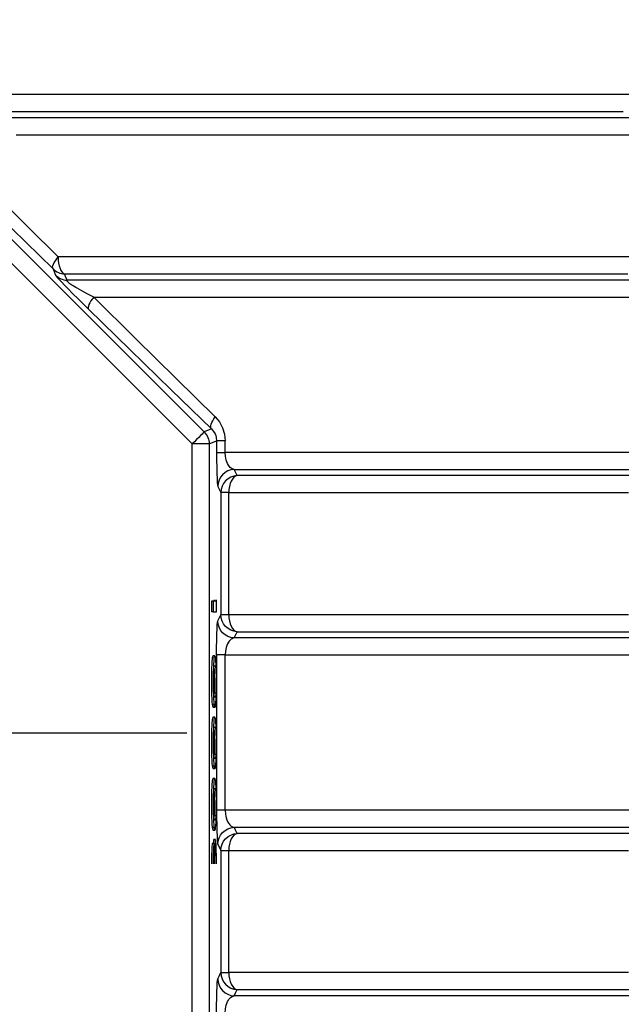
# Model space of a CAD drawing. Header units: millimetres. Extents: x 196 to 1773810, y -221320 to 153872.
# Tile 187 of 256: x 1164252 to 1164605, y -199344 to -198766. Entities that reach past the tile are written whole.
import ezdxf

# ---------------------------------------------------------------- set-up
doc = ezdxf.new("R2010")
doc.units = ezdxf.units.MM
doc.linetypes.add('CENTER', pattern=[50.8, 31.75, -6.35, 6.35, -6.35])
doc.layers.get('Defpoints').update_dxf_attribs({"lineweight": 18})
for name, color, linetype, lineweight in [('00_Основной', 163, 'Continuous', 40), ('ТМ-размеры', 25, 'Continuous', 20), ('электрика', 1, 'Continuous', 140)]:
    doc.layers.add(name, color=color, linetype=linetype, lineweight=lineweight)
doc.styles.add('SFINKS', font='SFINKS.shx', dxfattribs={"width": 0.7, "oblique": 15})
doc.styles.add('Times New Roman', font='times.ttf')
doc.dimstyles.new('кира-50', dxfattribs={"dimtxt": 150, "dimasz": 40, "dimexe": 15, "dimexo": 0, "dimgap": 20, "dimtad": 1, "dimdec": 0, "dimrnd": 5, "dimdsep": 46, "dimtxsty": 'SFINKS', "dimblk1": 'OBLIQUE', "dimblk2": 'OBLIQUE', "dimsah": 1, "dimcen": 2.5, "dimclrd": 252, "dimclre": 252, "dimclrt": 252, "dimadec": 0, "dimazin": 0, "dimtfac": 1, "dimtdec": 0, "dimtofl": 0, "dimtmove": 0, "dimatfit": 3, "dimldrblk": 'OBLIQUE', "dimfxl": 15, "dimtfill": 1, "dimtolj": 1, "dimtzin": 0, "dimlwd": 20, "dimlwe": 20, "dimarcsym": 0})

# ---------------------------------------------------------------- blocks, each defined once
blk = doc.blocks.new('_Oblique')
at = {"color": 0, "linetype": 'ByBlock', "lineweight": -2}
blk.add_line((-0.5, -0.5), (0.5, 0.5), dxfattribs=at)
blk = doc.blocks.new('*D61')
at = {"layer": 'Defpoints', "color": 0, "linetype": 'ByBlock', "lineweight": 50, "transparency": 16777216}
for p in [(1163944.68, -194978.27), (1163944.68, -203390.23), (1165379.01, -203390.23)]:
    blk.add_point(p, dxfattribs=at)
at = {"layer": 'ТМ-размеры', "color": 252, "linetype": 'ByBlock', "lineweight": 20, "transparency": 16777216}
for p, q in [((1163944.68, -194978.27), (1165394.01, -194978.27)), ((1165379.01, -194978.27), (1165379.01, -203390.23)), ((1163944.68, -203390.23), (1165394.01, -203390.23))]:
    blk.add_line(p, q, dxfattribs=at)
at = {"layer": 'ТМ-размеры', "color": 252, "linetype": 'ByBlock', "lineweight": 20, "transparency": 16777216, "xscale": 40, "yscale": 40, "zscale": 40}
for p, rotation in [((1165379.01, -194978.27), 90), ((1165379.01, -203390.23), 270)]:
    blk.add_blockref('_Oblique', p, dxfattribs=dict(at, rotation=rotation))
at = {"layer": 'ТМ-размеры', "color": 252, "linetype": 'ByBlock', "transparency": 16777216, "insert": (1165284.01, -199184.25), "char_height": 150, "attachment_point": 5, "rotation": 90, "style": 'SFINKS', "bg_fill": 3, "box_fill_scale": 1.1, "bg_fill_color": 256, "bg_fill_true_color": 13158600, "bg_fill_transparency": 0}
blk.add_mtext('\\A1;8410', dxfattribs=at)

msp = doc.modelspace()

# ---------------------------------------------------------------- linework, layer by layer
at = {"color": 252, "linetype": 'CENTER', "lineweight": 25, "ltscale": 10}
msp.add_line((1163525, -199184.32, 0.2), (1164367.78, -199184.32, 0.2), dxfattribs=at)
at = {"layer": '00_Основной', "color": 252, "lineweight": 25, "ltscale": 10}
for p, q in [((1164121.11, -198768.27, 0.2), (1164360.66, -199007.8, 0.2)), ((1164353.6, -199014.87, 0.2), (1164114.06, -198775.33, 0.2)), ((1164364.9, -199006.05, 0.2), (1164360.66, -199007.8, 0.2)), ((1164353.6, -199261.35, 0.2), (1164353.6, -199014.87, 0.2)), ((1164363.58, -199014.87, 0.2), (1164367.94, -199013.07, 0.2)), ((1164363.58, -199014.87, 0.2), (1164363.58, -199261.35, 0.2)), ((1164367.94, -199013.07, 0.2), (1164367.94, -199019.84, 0.2)), ((1164373.01, -199019.84, 0.2), (1164373.01, -199013.07, 0.2)), ((1164370.43, -199043.42, 0.2), (1164370.43, -199115.09, 0.2)), ((1164375.11, -199115.09, 0.2), (1164375.11, -199043.42, 0.2)), ((1164365.94, -199107.16, 0.2), (1164364.94, -199107.16, 0.2)), ((1164365.94, -199113.3, 0.2), (1164364.94, -199113.3, 0.2)), ((1164366.89, -199139.13, 0.2), (1164365.88, -199139.13, 0.2)), ((1164367.94, -199138.67, 0.2), (1164367.94, -199229.84, 0.2)), ((1164373.01, -199229.84, 0.2), (1164373.01, -199138.67, 0.2)), ((1164366.49, -199160.85, 0.2), (1164367.5, -199160.85, 0.2)), ((1164365.35, -199167.68, 0.2), (1164366.35, -199167.68, 0.2)), ((1164365.88, -199169.36, 0.2), (1164366.89, -199169.36, 0.2)), ((1164366.89, -199175.16, 0.2), (1164365.88, -199175.16, 0.2)), ((1164353.6, -199353.64, 0.2), (1164353.6, -199184.32, 0.2)), ((1164363.58, -199184.32, 0.2), (1164363.58, -199353.64, 0.2)), ((1164366.49, -199196.88, 0.2), (1164367.5, -199196.88, 0.2)), ((1164365.35, -199203.71, 0.2), (1164366.35, -199203.71, 0.2)), ((1164365.88, -199205.39, 0.2), (1164366.89, -199205.39, 0.2)), ((1164366.89, -199211.17, 0.2), (1164365.88, -199211.17, 0.2)), ((1164366.49, -199232.89, 0.2), (1164367.5, -199232.89, 0.2)), ((1164365.35, -199239.73, 0.2), (1164366.35, -199239.73, 0.2)), ((1164365.88, -199241.41, 0.2), (1164366.89, -199241.41, 0.2)), ((1164366.42, -199249.33, 0.2), (1164365.42, -199249.33, 0.2)), ((1164367.26, -199247.04, 0.2), (1164366.25, -199247.04, 0.2)), ((1164370.43, -199253.42, 0.2), (1164370.43, -199261.35, 0.2)), ((1164370.43, -199253.42, 0.2), (1164370.43, -199325.09, 0.2)), ((1164375.11, -199325.09, 0.2), (1164375.11, -199253.42, 0.2)), ((1164375.11, -199261.35, 0.2), (1164375.11, -199253.42, 0.2))]:
    msp.add_line(p, q, dxfattribs=at)
at = {"layer": '00_Основной', "color": 252, "lineweight": 25, "ltscale": 10, "elevation": 0.2}
for points in [[(1164611.16, -198809.84), (1164596.26, -198809.84), (1164580.92, -198809.84), (1164565.15, -198809.84), (1164548.94, -198809.84), (1164532.31, -198809.84), (1164515.28, -198809.84), (1164497.87, -198809.84), (1164480.06, -198809.84), (1164461.9, -198809.84), (1164443.37, -198809.84), (1164424.5, -198809.84), (1164405.3, -198809.84), (1164385.78, -198809.84), (1164365.97, -198809.84), (1164345.86, -198809.84), (1164325.47, -198809.84), (1164304.83, -198809.84), (1164283.94, -198809.84), (1164262.8, -198809.84), (1164241.47, -198809.84)], [(1164611.31, -198823.46), (1164601.23, -198823.46), (1164590.86, -198823.46), (1164580.2, -198823.46), (1164569.28, -198823.46), (1164558.08, -198823.46), (1164546.61, -198823.46), (1164534.88, -198823.46), (1164522.9, -198823.46), (1164510.65, -198823.46), (1164498.16, -198823.46), (1164485.45, -198823.46), (1164472.48, -198823.46), (1164459.29, -198823.46), (1164445.87, -198823.46), (1164432.24, -198823.46), (1164418.38, -198823.46), (1164404.32, -198823.46), (1164390.07, -198823.46), (1164375.62, -198823.46), (1164360.99, -198823.46), (1164346.17, -198823.46), (1164331.17, -198823.46), (1164316.02, -198823.46), (1164300.69, -198823.46), (1164285.21, -198823.46), (1164269.58, -198823.46), (1164253.82, -198823.46), (1164237.91, -198823.46)], [(1164242.51, -198819.8), (1164263.55, -198819.8), (1164284.38, -198819.8), (1164304.97, -198819.8), (1164325.32, -198819.8), (1164345.4, -198819.8), (1164365.21, -198819.8), (1164384.72, -198819.8), (1164403.94, -198819.8), (1164422.85, -198819.8), (1164441.42, -198819.8), (1164459.65, -198819.8), (1164477.55, -198819.8), (1164495.06, -198819.8), (1164512.2, -198819.8), (1164528.95, -198819.8), (1164545.31, -198819.8), (1164561.24, -198819.8), (1164576.76, -198819.8), (1164591.85, -198819.8), (1164606.48, -198819.8)], [(1164275.01, -198905.09), (1164257.37, -198887.62), (1164239.25, -198869.64), (1164221.29, -198851.79), (1164202.82, -198833.42)], [(1164250.37, -198833.42), (1164265.96, -198833.42), (1164281.42, -198833.42), (1164296.73, -198833.42), (1164311.88, -198833.42), (1164326.87, -198833.42), (1164341.7, -198833.42), (1164356.35, -198833.42), (1164370.82, -198833.42), (1164385.1, -198833.42), (1164399.2, -198833.42), (1164413.1, -198833.42), (1164426.8, -198833.42), (1164440.28, -198833.42), (1164453.56, -198833.42), (1164466.6, -198833.42), (1164479.41, -198833.42), (1164492, -198833.42), (1164504.34, -198833.42), (1164516.45, -198833.42), (1164528.3, -198833.42), (1164539.9, -198833.42), (1164551.25, -198833.42), (1164562.31, -198833.42), (1164573.12, -198833.42), (1164583.66, -198833.42), (1164593.91, -198833.42), (1164603.88, -198833.42), (1164613.56, -198833.42)], [(1164198.93, -198840.49), (1164223.59, -198864.72), (1164247.96, -198888.61), (1164272.02, -198912.16)], [(1164272.02, -198912.16), (1164271.81, -198911.71), (1164271.76, -198911.08), (1164271.9, -198910.32), (1164272.23, -198909.44), (1164272.71, -198908.45), (1164273.34, -198907.38), (1164274.11, -198906.24), (1164275.01, -198905.09)], [(1164611.53, -198905.09), (1164601.71, -198905.09), (1164591.61, -198905.09), (1164581.21, -198905.09), (1164570.52, -198905.09), (1164559.56, -198905.09), (1164548.33, -198905.09), (1164536.84, -198905.09), (1164525.07, -198905.09), (1164513.06, -198905.09), (1164500.79, -198905.09), (1164488.27, -198905.09), (1164475.52, -198905.09), (1164462.53, -198905.09), (1164449.31, -198905.09), (1164435.86, -198905.09), (1164422.2, -198905.09), (1164408.33, -198905.09), (1164394.25, -198905.09), (1164379.98, -198905.09), (1164365.5, -198905.09), (1164350.86, -198905.09), (1164336.01, -198905.09), (1164321.01, -198905.09), (1164305.83, -198905.09), (1164290.49, -198905.09), (1164275.01, -198905.09)], [(1164275.01, -198905.09), (1164275.08, -198906.94), (1164275.28, -198908.72), (1164275.61, -198910.37), (1164276.08, -198911.85), (1164276.63, -198913.09), (1164277.28, -198914.06), (1164277.99, -198914.73), (1164278.73, -198915.05)], [(1164272.02, -198912.16), (1164272.82, -198914.2), (1164273.46, -198915.81)], [(1164272.02, -198912.16), (1164272.71, -198912.78), (1164273.46, -198913.34), (1164274.26, -198913.84), (1164275.1, -198914.25), (1164275.97, -198914.57), (1164276.87, -198914.81), (1164277.79, -198914.98), (1164278.73, -198915.05)], [(1164273.46, -198915.81), (1164273.76, -198916.25), (1164274.46, -198917.1), (1164275.59, -198918.34), (1164277.07, -198919.9), (1164278.79, -198921.71), (1164280.69, -198923.66), (1164283.69, -198926.69), (1164286.76, -198929.77), (1164289.81, -198932.79), (1164292.8, -198935.74)], [(1164273.46, -198915.81), (1164274.15, -198916.43), (1164274.9, -198917), (1164275.7, -198917.48), (1164276.53, -198917.9), (1164277.42, -198918.22), (1164278.33, -198918.46), (1164279.24, -198918.64), (1164280.18, -198918.7)], [(1164280.18, -198918.7), (1164279.37, -198916.66), (1164278.73, -198915.05)], [(1164278.73, -198915.05), (1164294.4, -198915.05), (1164309.91, -198915.05), (1164325.24, -198915.05), (1164340.43, -198915.05), (1164355.43, -198915.05), (1164370.25, -198915.05), (1164384.88, -198915.05), (1164399.32, -198915.05), (1164413.55, -198915.05), (1164427.58, -198915.05), (1164441.4, -198915.05), (1164455, -198915.05), (1164468.36, -198915.05), (1164481.5, -198915.05), (1164494.39, -198915.05), (1164507.05, -198915.05), (1164519.45, -198915.05), (1164531.62, -198915.05), (1164543.5, -198915.05), (1164555.13, -198915.05), (1164566.49, -198915.05), (1164577.58, -198915.05), (1164588.37, -198915.05), (1164598.89, -198915.05), (1164609.12, -198915.05)], [(1164295.84, -198928.67), (1164292.07, -198926.75), (1164288.82, -198925.03), (1164286.13, -198923.52), (1164285.27, -198923.01), (1164284.46, -198922.52), (1164283.72, -198922.05), (1164283.04, -198921.61), (1164281.88, -198920.82), (1164280.99, -198920.14), (1164280.37, -198919.6), (1164280.02, -198919.17), (1164279.96, -198918.88), (1164280.18, -198918.7)], [(1164618.35, -198918.7), (1164604.05, -198918.7), (1164589.32, -198918.7), (1164574.12, -198918.7), (1164558.5, -198918.7), (1164542.46, -198918.7), (1164526, -198918.7), (1164509.15, -198918.7), (1164491.91, -198918.7), (1164474.3, -198918.7), (1164456.31, -198918.7), (1164437.98, -198918.7), (1164419.3, -198918.7), (1164400.3, -198918.7), (1164380.98, -198918.7), (1164361.37, -198918.7), (1164341.47, -198918.7), (1164321.3, -198918.7), (1164300.86, -198918.7), (1164280.18, -198918.7)], [(1164295.84, -198928.67), (1164294.94, -198929.82), (1164294.16, -198930.96), (1164293.52, -198932.03), (1164293.03, -198933.02), (1164292.72, -198933.9), (1164292.56, -198934.66), (1164292.59, -198935.29), (1164292.8, -198935.74)], [(1164367.11, -198998.98), (1164344.14, -198976.38), (1164320.39, -198952.94), (1164295.84, -198928.67)], [(1164295.84, -198928.67), (1164316.58, -198928.67), (1164337.07, -198928.67), (1164357.28, -198928.67), (1164377.21, -198928.67), (1164396.84, -198928.67), (1164416.18, -198928.67), (1164435.17, -198928.67), (1164453.84, -198928.67), (1164472.16, -198928.67), (1164490.1, -198928.67), (1164507.69, -198928.67), (1164524.87, -198928.67), (1164541.67, -198928.67), (1164558.05, -198928.67), (1164574.01, -198928.67), (1164589.53, -198928.67), (1164604.62, -198928.67), (1164619.25, -198928.67)], [(1164292.8, -198935.74), (1164317.2, -198959.57), (1164341.23, -198983.02), (1164364.9, -199006.05)], [(1164364.9, -199006.05), (1164364.62, -199005.56), (1164364.5, -199004.91), (1164364.56, -199004.14), (1164364.77, -199003.24), (1164365.14, -199002.27), (1164365.66, -199001.21), (1164366.32, -199000.11), (1164367.11, -198998.98)], [(1164367.11, -198998.98), (1164369.58, -199001.93), (1164371.42, -199005.3), (1164372.62, -199009.1), (1164373.01, -199013.07)], [(1164360.66, -199007.8), (1164360.48, -199007.99), (1164360.04, -199008.41), (1164359.38, -199009.09), (1164358.5, -199009.96), (1164357.45, -199011.02), (1164356.23, -199012.22), (1164354.93, -199013.53), (1164353.6, -199014.87)], [(1164360.66, -199007.8), (1164361.31, -199008.54), (1164361.91, -199009.33), (1164362.4, -199010.16), (1164362.82, -199011.05), (1164363.15, -199011.98), (1164363.39, -199012.92), (1164363.54, -199013.9), (1164363.58, -199014.87)], [(1164364.9, -199006.05), (1164366.12, -199007.46), (1164367.03, -199008.99), (1164367.42, -199009.98), (1164367.72, -199010.99), (1164367.94, -199013.07)], [(1164363.58, -199014.87), (1164363.33, -199014.87), (1164362.72, -199014.87), (1164361.78, -199014.87), (1164360.54, -199014.87), (1164359.04, -199014.87), (1164357.34, -199014.87), (1164355.5, -199014.87), (1164353.6, -199014.87)], [(1164373.01, -199013.07), (1164371.94, -199013.07), (1164370.98, -199013.07), (1164370.12, -199013.07), (1164369.38, -199013.07), (1164368.79, -199013.07), (1164368.36, -199013.07), (1164368.07, -199013.07), (1164367.94, -199013.07)], [(1164367.94, -199019.84), (1164367.96, -199024.31), (1164368.02, -199028.46), (1164368.12, -199032.12), (1164368.23, -199035.1), (1164368.37, -199037.45), (1164368.52, -199039.02), (1164368.69, -199039.76)], [(1164367.94, -199019.84), (1164368.07, -199019.84), (1164368.36, -199019.84), (1164368.79, -199019.84), (1164369.38, -199019.84), (1164370.12, -199019.84), (1164370.98, -199019.84), (1164371.94, -199019.84), (1164373.01, -199019.84)], [(1164378.25, -199029.8), (1164377.29, -199029.52), (1164376.52, -199029.08), (1164375.92, -199028.58), (1164375.4, -199027.98), (1164374.92, -199027.32), (1164374.4, -199026.39), (1164373.94, -199025.36), (1164373.59, -199024.27), (1164373.34, -199023.21), (1164373.15, -199022.1), (1164373.01, -199019.84)], [(1164616.63, -199019.84), (1164601.88, -199019.84), (1164586.67, -199019.84), (1164571.03, -199019.84), (1164554.96, -199019.84), (1164538.46, -199019.84), (1164521.56, -199019.84), (1164504.24, -199019.84), (1164486.56, -199019.84), (1164468.5, -199019.84), (1164450.07, -199019.84), (1164431.29, -199019.84), (1164412.18, -199019.84), (1164392.75, -199019.84), (1164373.01, -199019.84)], [(1164378.25, -199029.8), (1164376.36, -199030.07), (1164374.56, -199030.69), (1164372.91, -199031.64), (1164371.47, -199032.88), (1164370.29, -199034.38), (1164369.41, -199036.05), (1164368.87, -199037.88), (1164368.69, -199039.76)], [(1164379.97, -199033.46), (1164379, -199031.42), (1164378.25, -199029.8)], [(1164378.25, -199029.8), (1164397.64, -199029.8), (1164416.7, -199029.8), (1164435.45, -199029.8), (1164453.86, -199029.8), (1164471.92, -199029.8), (1164489.61, -199029.8), (1164506.93, -199029.8), (1164523.86, -199029.8), (1164540.38, -199029.8), (1164556.5, -199029.8), (1164572.2, -199029.8), (1164587.46, -199029.8), (1164602.28, -199029.8), (1164616.64, -199029.8)], [(1164379.97, -199033.46), (1164378.08, -199033.72), (1164376.28, -199034.35), (1164374.65, -199035.29), (1164373.21, -199036.53), (1164372.02, -199038.03), (1164371.15, -199039.71), (1164370.61, -199041.53), (1164370.43, -199043.42)], [(1164379.97, -199033.46), (1164379, -199033.78), (1164378.08, -199034.44), (1164377.23, -199035.42), (1164376.51, -199036.66), (1164375.92, -199038.14), (1164375.47, -199039.79), (1164375.2, -199041.57), (1164375.11, -199043.42)], [(1164613.07, -199033.46), (1164603.11, -199033.46), (1164592.86, -199033.46), (1164582.32, -199033.46), (1164571.53, -199033.46), (1164560.45, -199033.46), (1164549.12, -199033.46), (1164537.52, -199033.46), (1164525.66, -199033.46), (1164513.56, -199033.46), (1164501.21, -199033.46), (1164488.62, -199033.46), (1164475.8, -199033.46), (1164462.74, -199033.46), (1164449.46, -199033.46), (1164435.98, -199033.46), (1164422.27, -199033.46), (1164408.38, -199033.46), (1164394.26, -199033.46), (1164379.97, -199033.46)], [(1164368.69, -199039.76), (1164369.67, -199041.82), (1164370.43, -199043.42)], [(1164375.11, -199043.42), (1164374.13, -199043.42), (1164373.22, -199043.42), (1164372.43, -199043.42), (1164371.76, -199043.42), (1164371.22, -199043.42), (1164370.81, -199043.42), (1164370.54, -199043.42), (1164370.43, -199043.42)], [(1164375.11, -199043.42), (1164389.56, -199043.42), (1164403.8, -199043.42), (1164417.84, -199043.42), (1164431.67, -199043.42), (1164445.29, -199043.42), (1164458.67, -199043.42), (1164471.82, -199043.42), (1164484.74, -199043.42), (1164497.42, -199043.42), (1164509.83, -199043.42), (1164522.01, -199043.42), (1164533.92, -199043.42), (1164545.58, -199043.42), (1164556.95, -199043.42), (1164568.05, -199043.42), (1164578.88, -199043.42), (1164589.4, -199043.42), (1164599.66, -199043.42), (1164609.61, -199043.42)], [(1164364.94, -199107.16), (1164364.94, -199110.6), (1164364.94, -199113.3)], [(1164365.94, -199107.16), (1164365.94, -199110.6), (1164365.94, -199113.3)], [(1164367.58, -199107.16), (1164366.66, -199107.16), (1164365.94, -199107.16)], [(1164366.57, -199106.33), (1164366.57, -199107.16)], [(1164367.58, -199106.33), (1164367.58, -199107.16)], [(1164367.79, -199113.3), (1164367.79, -199106.33)], [(1164365.94, -199113.3), (1164366.99, -199113.3), (1164367.79, -199113.3)], [(1164367.94, -199138.67), (1164367.96, -199134.18), (1164368.02, -199130), (1164368.12, -199126.36), (1164368.23, -199123.39), (1164368.37, -199121.03), (1164368.52, -199119.49), (1164368.69, -199118.74)], [(1164368.69, -199118.74), (1164369.67, -199116.68), (1164370.43, -199115.09)], [(1164378.25, -199128.71), (1164376.36, -199128.44), (1164374.56, -199127.82), (1164372.91, -199126.87), (1164371.47, -199125.63), (1164370.29, -199124.13), (1164369.41, -199122.46), (1164368.87, -199120.64), (1164368.69, -199118.74)], [(1164379.97, -199125.05), (1164378.08, -199124.78), (1164376.28, -199124.16), (1164374.65, -199123.2), (1164373.21, -199121.96), (1164372.02, -199120.48), (1164371.15, -199118.8), (1164370.61, -199116.98), (1164370.43, -199115.09)], [(1164375.11, -199115.09), (1164374.13, -199115.09), (1164373.22, -199115.09), (1164372.43, -199115.09), (1164371.76, -199115.09), (1164371.22, -199115.09), (1164370.81, -199115.09), (1164370.54, -199115.09), (1164370.43, -199115.09)], [(1164375.11, -199115.09), (1164375.2, -199116.94), (1164375.47, -199118.72), (1164375.92, -199120.37), (1164376.51, -199121.85), (1164377.23, -199123.09), (1164378.08, -199124.06), (1164379, -199124.73), (1164379.97, -199125.05)], [(1164609.61, -199115.09), (1164599.66, -199115.09), (1164589.4, -199115.09), (1164578.88, -199115.09), (1164568.05, -199115.09), (1164556.95, -199115.09), (1164545.58, -199115.09), (1164533.92, -199115.09), (1164522.01, -199115.09), (1164509.83, -199115.09), (1164497.42, -199115.09), (1164484.74, -199115.09), (1164471.82, -199115.09), (1164458.67, -199115.09), (1164445.29, -199115.09), (1164431.67, -199115.09), (1164417.84, -199115.09), (1164403.8, -199115.09), (1164389.56, -199115.09), (1164375.11, -199115.09)], [(1164378.25, -199128.71), (1164377.6, -199128.86), (1164377.02, -199129.12), (1164376.52, -199129.43), (1164375.93, -199129.94), (1164375.4, -199130.51), (1164374.93, -199131.18), (1164374.4, -199132.11), (1164373.96, -199133.12), (1164373.6, -199134.21), (1164373.15, -199136.4), (1164373.01, -199138.67)], [(1164378.25, -199128.71), (1164379.21, -199126.65), (1164379.97, -199125.05)], [(1164614.16, -199128.71), (1164603.09, -199128.71), (1164591.78, -199128.71), (1164580.19, -199128.71), (1164568.34, -199128.71), (1164556.24, -199128.71), (1164543.9, -199128.71), (1164531.31, -199128.71), (1164518.48, -199128.71), (1164505.42, -199128.71), (1164492.12, -199128.71), (1164478.6, -199128.71), (1164464.88, -199128.71), (1164450.93, -199128.71), (1164436.79, -199128.71), (1164422.44, -199128.71), (1164407.9, -199128.71), (1164393.16, -199128.71), (1164378.25, -199128.71)], [(1164379.97, -199125.05), (1164394.26, -199125.05), (1164408.38, -199125.05), (1164422.27, -199125.05), (1164435.98, -199125.05), (1164449.46, -199125.05), (1164462.74, -199125.05), (1164475.8, -199125.05), (1164488.62, -199125.05), (1164501.21, -199125.05), (1164513.56, -199125.05), (1164525.66, -199125.05), (1164537.52, -199125.05), (1164549.12, -199125.05), (1164560.45, -199125.05), (1164571.53, -199125.05), (1164582.32, -199125.05), (1164592.86, -199125.05), (1164603.11, -199125.05), (1164613.07, -199125.05)], [(1164365.88, -199139.16), (1164365.82, -199139.15), (1164365.64, -199139.36), (1164365.52, -199139.78), (1164365.4, -199140.43), (1164365.31, -199141.27), (1164365.22, -199142.25), (1164365.11, -199144.1), (1164365.02, -199146.4), (1164364.97, -199149.18), (1164364.94, -199152.41), (1164364.94, -199155.98), (1164364.97, -199159.22), (1164365.02, -199162), (1164365.11, -199164.34), (1164365.22, -199166.23), (1164365.35, -199167.68)], [(1164367.41, -199140.8), (1164367.28, -199140), (1164367.14, -199139.46), (1164366.99, -199139.18), (1164366.8, -199139.15), (1164366.65, -199139.36), (1164366.52, -199139.78), (1164366.41, -199140.43), (1164366.31, -199141.27), (1164366.22, -199142.25), (1164366.11, -199144.1), (1164366.03, -199146.4), (1164365.97, -199149.18), (1164365.94, -199152.41), (1164365.94, -199155.98), (1164365.97, -199159.22), (1164366.03, -199162), (1164366.11, -199164.34), (1164366.22, -199166.23), (1164366.35, -199167.68)], [(1164366.35, -199167.68), (1164366.49, -199168.58), (1164366.66, -199169.15), (1164366.84, -199169.36), (1164367.05, -199169.24), (1164367.23, -199168.74), (1164367.38, -199167.88), (1164367.51, -199166.65), (1164367.63, -199164.78), (1164367.74, -199162.4), (1164367.79, -199159.6), (1164367.82, -199156.33), (1164367.82, -199152.7), (1164367.79, -199149.4), (1164367.74, -199146.56), (1164367.65, -199144.19), (1164367.55, -199142.27), (1164367.41, -199140.8)], [(1164373.01, -199138.67), (1164371.94, -199138.67), (1164370.98, -199138.67), (1164370.12, -199138.67), (1164369.38, -199138.67), (1164368.79, -199138.67), (1164368.36, -199138.67), (1164368.07, -199138.67), (1164367.94, -199138.67)], [(1164373.01, -199138.67), (1164388.12, -199138.67), (1164403.06, -199138.67), (1164417.8, -199138.67), (1164432.36, -199138.67), (1164446.73, -199138.67), (1164460.88, -199138.67), (1164474.84, -199138.67), (1164488.57, -199138.67), (1164502.09, -199138.67), (1164515.39, -199138.67), (1164528.44, -199138.67), (1164541.29, -199138.67), (1164553.87, -199138.67), (1164566.21, -199138.67), (1164578.3, -199138.67), (1164590.14, -199138.67), (1164601.72, -199138.67), (1164613.03, -199138.67)], [(1164366.25, -199160.58), (1164366.18, -199158.57), (1164366.14, -199156.11), (1164366.12, -199153.26), (1164366.17, -199150.61), (1164366.2, -199149.28), (1164366.25, -199148.07), (1164366.32, -199146.99), (1164366.41, -199146.15), (1164366.54, -199145.5), (1164366.69, -199145.1), (1164366.89, -199144.98), (1164367.05, -199145.1), (1164367.21, -199145.46), (1164367.34, -199146.05), (1164367.44, -199146.88), (1164367.51, -199147.98), (1164367.56, -199149.25), (1164367.61, -199150.64), (1164367.63, -199153.28), (1164367.63, -199156.12), (1164367.58, -199158.66), (1164367.5, -199160.85)], [(1164366.38, -199146.44), (1164366.44, -199146.88), (1164366.51, -199147.98), (1164366.56, -199149.25), (1164366.6, -199150.64), (1164366.63, -199153.28), (1164366.63, -199156.12), (1164366.57, -199158.66), (1164366.49, -199160.85)], [(1164367.5, -199160.85), (1164367.41, -199161.86), (1164367.31, -199162.62), (1164367.18, -199163.15), (1164367.05, -199163.41), (1164366.93, -199163.52), (1164366.78, -199163.48), (1164366.6, -199163.18), (1164366.46, -199162.6), (1164366.35, -199161.73), (1164366.25, -199160.58)], [(1164366.49, -199160.85), (1164366.41, -199161.86), (1164366.39, -199162.04)], [(1164365.35, -199167.68), (1164365.49, -199168.58), (1164365.66, -199169.15), (1164365.86, -199169.36), (1164365.88, -199169.35)], [(1164365.88, -199175.19), (1164365.82, -199175.18), (1164365.64, -199175.39), (1164365.52, -199175.81), (1164365.4, -199176.46), (1164365.31, -199177.29), (1164365.22, -199178.28), (1164365.11, -199180.12), (1164365.02, -199182.43), (1164364.97, -199185.21), (1164364.94, -199188.44), (1164364.94, -199192), (1164364.97, -199195.24), (1164365.02, -199198.02), (1164365.11, -199200.35), (1164365.22, -199202.26), (1164365.35, -199203.71)], [(1164367.41, -199176.83), (1164367.28, -199176.02), (1164367.14, -199175.48), (1164366.99, -199175.2), (1164366.8, -199175.18), (1164366.65, -199175.39), (1164366.52, -199175.81), (1164366.41, -199176.46), (1164366.31, -199177.29), (1164366.22, -199178.28), (1164366.11, -199180.12), (1164366.03, -199182.43), (1164365.97, -199185.21), (1164365.94, -199188.44), (1164365.94, -199192), (1164365.97, -199195.24), (1164366.03, -199198.02), (1164366.11, -199200.35), (1164366.22, -199202.26), (1164366.35, -199203.71)], [(1164366.35, -199203.71), (1164366.49, -199204.61), (1164366.66, -199205.16), (1164366.84, -199205.39), (1164367.05, -199205.26), (1164367.23, -199204.77), (1164367.38, -199203.9), (1164367.51, -199202.68), (1164367.63, -199200.79), (1164367.74, -199198.43), (1164367.79, -199195.62), (1164367.82, -199192.35), (1164367.82, -199188.72), (1164367.79, -199185.42), (1164367.74, -199182.58), (1164367.65, -199180.21), (1164367.55, -199178.29), (1164367.41, -199176.83)], [(1164366.25, -199196.6), (1164366.18, -199194.59), (1164366.14, -199192.14), (1164366.12, -199189.29), (1164366.17, -199186.63), (1164366.2, -199185.31), (1164366.25, -199184.09), (1164366.32, -199183.02), (1164366.41, -199182.18), (1164366.54, -199181.52), (1164366.69, -199181.13), (1164366.89, -199181), (1164367.05, -199181.12), (1164367.21, -199181.48), (1164367.34, -199182.08), (1164367.44, -199182.89), (1164367.51, -199184.01), (1164367.56, -199185.28), (1164367.61, -199186.66), (1164367.63, -199189.3), (1164367.63, -199192.15), (1164367.58, -199194.68), (1164367.5, -199196.88)], [(1164366.38, -199182.47), (1164366.44, -199182.89), (1164366.51, -199184.01), (1164366.56, -199185.28), (1164366.6, -199186.66), (1164366.63, -199189.3), (1164366.63, -199192.15), (1164366.57, -199194.68), (1164366.49, -199196.88)], [(1164367.5, -199196.88), (1164367.41, -199197.86), (1164367.31, -199198.64), (1164367.18, -199199.16), (1164367.05, -199199.43), (1164366.93, -199199.53), (1164366.78, -199199.5), (1164366.6, -199199.21), (1164366.46, -199198.61), (1164366.35, -199197.75), (1164366.25, -199196.6)], [(1164366.49, -199196.88), (1164366.41, -199197.86), (1164366.39, -199198.06)], [(1164365.35, -199203.71), (1164365.49, -199204.61), (1164365.66, -199205.16), (1164365.86, -199205.39), (1164365.88, -199205.37)], [(1164365.88, -199211.2), (1164365.82, -199211.2), (1164365.64, -199211.4), (1164365.52, -199211.84), (1164365.4, -199212.48), (1164365.31, -199213.3), (1164365.22, -199214.3), (1164365.11, -199216.14), (1164365.02, -199218.45), (1164364.97, -199221.23), (1164364.94, -199224.45), (1164364.94, -199228.02), (1164364.97, -199231.27), (1164365.02, -199234.05), (1164365.11, -199236.38), (1164365.22, -199238.28), (1164365.35, -199239.73)], [(1164367.41, -199212.85), (1164367.28, -199212.05), (1164367.14, -199211.5), (1164366.99, -199211.22), (1164366.8, -199211.2), (1164366.65, -199211.4), (1164366.52, -199211.84), (1164366.41, -199212.48), (1164366.31, -199213.3), (1164366.22, -199214.3), (1164366.11, -199216.14), (1164366.03, -199218.45), (1164365.97, -199221.23), (1164365.94, -199224.45), (1164365.94, -199228.02), (1164365.97, -199231.27), (1164366.03, -199234.05), (1164366.11, -199236.38), (1164366.22, -199238.28), (1164366.35, -199239.73)], [(1164366.25, -199232.62), (1164366.18, -199230.62), (1164366.14, -199228.16), (1164366.12, -199225.31), (1164366.17, -199222.66), (1164366.2, -199221.33), (1164366.25, -199220.12), (1164366.32, -199219.05), (1164366.41, -199218.18), (1164366.54, -199217.55), (1164366.69, -199217.16), (1164366.89, -199217.03), (1164367.05, -199217.14), (1164367.21, -199217.5), (1164367.34, -199218.09), (1164367.44, -199218.92), (1164367.51, -199220.04), (1164367.56, -199221.3), (1164367.61, -199222.69), (1164367.63, -199225.33), (1164367.63, -199228.18), (1164367.58, -199230.7), (1164367.5, -199232.89)], [(1164366.35, -199239.73), (1164366.49, -199240.64), (1164366.66, -199241.19), (1164366.84, -199241.41), (1164367.05, -199241.28), (1164367.23, -199240.79), (1164367.38, -199239.93), (1164367.51, -199238.7), (1164367.63, -199236.81), (1164367.74, -199234.46), (1164367.79, -199231.63), (1164367.82, -199228.38), (1164367.82, -199224.75), (1164367.79, -199221.44), (1164367.74, -199218.61), (1164367.65, -199216.24), (1164367.55, -199214.32), (1164367.41, -199212.85)], [(1164366.38, -199218.5), (1164366.44, -199218.92), (1164366.51, -199220.04), (1164366.56, -199221.3), (1164366.6, -199222.69), (1164366.63, -199225.33), (1164366.63, -199228.18), (1164366.57, -199230.7), (1164366.49, -199232.89)], [(1164367.5, -199232.89), (1164367.41, -199233.89), (1164367.31, -199234.65), (1164367.18, -199235.19), (1164367.05, -199235.44), (1164366.93, -199235.56), (1164366.78, -199235.53), (1164366.6, -199235.23), (1164366.46, -199234.64), (1164366.35, -199233.78), (1164366.25, -199232.62)], [(1164366.49, -199232.89), (1164366.41, -199233.89), (1164366.39, -199234.09)], [(1164367.94, -199229.84), (1164367.96, -199234.32), (1164368.02, -199238.46), (1164368.12, -199242.1), (1164368.23, -199245.1), (1164368.37, -199247.45), (1164368.52, -199249.02), (1164368.69, -199249.77)], [(1164373.01, -199229.84), (1164371.94, -199229.84), (1164370.98, -199229.84), (1164370.12, -199229.84), (1164369.38, -199229.84), (1164368.79, -199229.84), (1164368.36, -199229.84), (1164368.07, -199229.84), (1164367.94, -199229.84)], [(1164373.01, -199229.84), (1164373.15, -199232.1), (1164373.34, -199233.2), (1164373.59, -199234.27), (1164373.94, -199235.36), (1164374.4, -199236.38), (1164374.92, -199237.32), (1164375.27, -199237.83), (1164375.65, -199238.3), (1164376.07, -199238.7), (1164376.52, -199239.07), (1164377.29, -199239.52), (1164378.25, -199239.8)], [(1164613.03, -199229.84), (1164601.72, -199229.84), (1164590.14, -199229.84), (1164578.3, -199229.84), (1164566.21, -199229.84), (1164553.87, -199229.84), (1164541.29, -199229.84), (1164528.44, -199229.84), (1164515.39, -199229.84), (1164502.09, -199229.84), (1164488.57, -199229.84), (1164474.84, -199229.84), (1164460.88, -199229.84), (1164446.73, -199229.84), (1164432.36, -199229.84), (1164417.8, -199229.84), (1164403.06, -199229.84), (1164388.12, -199229.84), (1164373.01, -199229.84)], [(1164365.35, -199239.73), (1164365.49, -199240.64), (1164365.66, -199241.19), (1164365.86, -199241.41), (1164365.88, -199241.38)], [(1164368.69, -199249.77), (1164368.87, -199247.88), (1164369.41, -199246.06), (1164370.29, -199244.38), (1164371.47, -199242.88), (1164372.91, -199241.64), (1164374.56, -199240.69), (1164376.36, -199240.07), (1164378.25, -199239.8)], [(1164379.97, -199243.46), (1164379, -199241.41), (1164378.25, -199239.8)], [(1164378.25, -199239.8), (1164393.16, -199239.8), (1164407.9, -199239.8), (1164422.44, -199239.8), (1164436.79, -199239.8), (1164450.93, -199239.8), (1164464.88, -199239.8), (1164478.6, -199239.8), (1164492.12, -199239.8), (1164505.42, -199239.8), (1164518.48, -199239.8), (1164531.31, -199239.8), (1164543.9, -199239.8), (1164556.24, -199239.8), (1164568.34, -199239.8), (1164580.19, -199239.8), (1164591.78, -199239.8), (1164603.09, -199239.8), (1164614.16, -199239.8)], [(1164370.43, -199253.42), (1164370.61, -199251.53), (1164371.15, -199249.71), (1164372.02, -199248.03), (1164373.21, -199246.54), (1164374.65, -199245.29), (1164376.28, -199244.35), (1164378.08, -199243.73), (1164379.97, -199243.46)], [(1164379.97, -199243.46), (1164379, -199243.78), (1164378.08, -199244.45), (1164377.23, -199245.42), (1164376.51, -199246.66), (1164375.92, -199248.14), (1164375.47, -199249.8), (1164375.2, -199251.57), (1164375.11, -199253.42)], [(1164613.07, -199243.46), (1164603.11, -199243.46), (1164592.86, -199243.46), (1164582.32, -199243.46), (1164571.53, -199243.46), (1164560.45, -199243.46), (1164549.12, -199243.46), (1164537.52, -199243.46), (1164525.66, -199243.46), (1164513.56, -199243.46), (1164501.21, -199243.46), (1164488.62, -199243.46), (1164475.8, -199243.46), (1164462.74, -199243.46), (1164449.46, -199243.46), (1164435.98, -199243.46), (1164422.27, -199243.46), (1164408.38, -199243.46), (1164394.26, -199243.46), (1164379.97, -199243.46)], [(1164365.42, -199249.36), (1164365.4, -199249.33), (1164365.29, -199249.81), (1164365.18, -199251.09), (1164365.08, -199253.14), (1164365, -199255.89), (1164364.95, -199259.14), (1164364.95, -199261.35)], [(1164366.79, -199255.71), (1164366.72, -199252.87), (1164366.63, -199250.85), (1164366.52, -199249.67), (1164366.41, -199249.33), (1164366.28, -199249.81), (1164366.17, -199251.09), (1164366.08, -199253.14), (1164366, -199255.89), (1164365.96, -199259.14), (1164365.95, -199261.35)], [(1164366.25, -199247.17), (1164366.18, -199247.14), (1164366.04, -199248.02), (1164365.96, -199249.33)], [(1164367.82, -199261.35), (1164367.82, -199260.41), (1164367.79, -199256.47), (1164367.71, -199253.04), (1164367.61, -199250.16), (1164367.48, -199248.19), (1164367.34, -199247.18), (1164367.18, -199247.14), (1164367.04, -199248.02), (1164366.93, -199249.81), (1164366.84, -199252.39), (1164366.79, -199255.71)], [(1164368.69, -199249.77), (1164369.67, -199251.83), (1164370.43, -199253.42)], [(1164366.12, -199261.35), (1164366.12, -199260.89), (1164366.15, -199259.15), (1164366.2, -199257.64), (1164366.27, -199256.12), (1164366.35, -199255.31), (1164366.45, -199255.21), (1164366.54, -199255.78), (1164366.6, -199256.96), (1164366.66, -199258.74), (1164366.69, -199259.74), (1164366.7, -199260.79), (1164366.7, -199261.35)], [(1164366.9, -199261.35), (1164366.9, -199260.77), (1164366.92, -199258.7), (1164366.96, -199256.88), (1164367.04, -199254.65), (1164367.15, -199253.38), (1164367.24, -199253.08), (1164367.32, -199253.25), (1164367.41, -199253.84), (1164367.52, -199255.57), (1164367.59, -199258.05), (1164367.62, -199259.96), (1164367.63, -199261.35)], [(1164370.43, -199253.42), (1164370.54, -199253.42), (1164370.81, -199253.42), (1164371.22, -199253.42), (1164371.76, -199253.42), (1164372.43, -199253.42), (1164373.22, -199253.42), (1164374.13, -199253.42), (1164375.11, -199253.42)], [(1164375.11, -199253.42), (1164389.56, -199253.42), (1164403.8, -199253.42), (1164417.84, -199253.42), (1164431.67, -199253.42), (1164445.29, -199253.42), (1164458.67, -199253.42), (1164471.82, -199253.42), (1164484.74, -199253.42), (1164497.42, -199253.42), (1164509.83, -199253.42), (1164522.01, -199253.42), (1164533.92, -199253.42), (1164545.58, -199253.42), (1164556.95, -199253.42), (1164568.05, -199253.42), (1164578.88, -199253.42), (1164589.4, -199253.42), (1164599.66, -199253.42), (1164609.61, -199253.42)], [(1164368.69, -199328.75), (1164369.67, -199326.69), (1164370.43, -199325.09)], [(1164370.43, -199325.09), (1164370.61, -199326.98), (1164371.15, -199328.79), (1164372.02, -199330.48), (1164373.21, -199331.96), (1164374.65, -199333.2), (1164376.28, -199334.16), (1164378.08, -199334.78), (1164379.97, -199335.06)], [(1164370.43, -199325.09), (1164370.54, -199325.09), (1164370.81, -199325.09), (1164371.22, -199325.09), (1164371.76, -199325.09), (1164372.43, -199325.09), (1164373.22, -199325.09), (1164374.13, -199325.09), (1164375.11, -199325.09)], [(1164375.11, -199325.09), (1164375.2, -199326.94), (1164375.47, -199328.72), (1164375.92, -199330.37), (1164376.51, -199331.85), (1164377.23, -199333.09), (1164378.08, -199334.07), (1164379, -199334.72), (1164379.97, -199335.06)], [(1164609.61, -199325.09), (1164599.66, -199325.09), (1164589.4, -199325.09), (1164578.88, -199325.09), (1164568.05, -199325.09), (1164556.95, -199325.09), (1164545.58, -199325.09), (1164533.92, -199325.09), (1164522.01, -199325.09), (1164509.83, -199325.09), (1164497.42, -199325.09), (1164484.74, -199325.09), (1164471.82, -199325.09), (1164458.67, -199325.09), (1164445.29, -199325.09), (1164431.67, -199325.09), (1164417.84, -199325.09), (1164403.8, -199325.09), (1164389.56, -199325.09), (1164375.11, -199325.09)], [(1164367.94, -199348.67), (1164367.96, -199344.18), (1164368.02, -199340.01), (1164368.12, -199336.37), (1164368.23, -199333.39), (1164368.37, -199331.03), (1164368.52, -199329.5), (1164368.69, -199328.75)], [(1164368.69, -199328.75), (1164368.87, -199330.64), (1164369.41, -199332.46), (1164370.29, -199334.14), (1164371.47, -199335.63), (1164372.91, -199336.88), (1164374.56, -199337.82), (1164376.36, -199338.44), (1164378.25, -199338.71)], [(1164378.25, -199338.71), (1164379.21, -199336.65), (1164379.97, -199335.06)], [(1164379.97, -199335.06), (1164394.26, -199335.06), (1164408.38, -199335.06), (1164422.27, -199335.06), (1164435.98, -199335.06), (1164449.46, -199335.06), (1164462.74, -199335.06), (1164475.8, -199335.06), (1164488.62, -199335.06), (1164501.21, -199335.06), (1164513.56, -199335.06), (1164525.66, -199335.06), (1164537.52, -199335.06), (1164549.12, -199335.06), (1164560.45, -199335.06), (1164571.53, -199335.06), (1164582.32, -199335.06), (1164592.86, -199335.06), (1164603.11, -199335.06), (1164613.07, -199335.06)], [(1164373.01, -199348.67), (1164373.15, -199346.4), (1164373.6, -199344.21), (1164373.96, -199343.12), (1164374.4, -199342.11), (1164374.93, -199341.18), (1164375.4, -199340.52), (1164375.93, -199339.94), (1164376.52, -199339.43), (1164377.02, -199339.12), (1164377.6, -199338.86), (1164378.25, -199338.71)], [(1164616.64, -199338.71), (1164602.28, -199338.71), (1164587.46, -199338.71), (1164572.2, -199338.71), (1164556.5, -199338.71), (1164540.38, -199338.71), (1164523.86, -199338.71), (1164506.93, -199338.71), (1164489.61, -199338.71), (1164471.92, -199338.71), (1164453.86, -199338.71), (1164435.45, -199338.71), (1164416.7, -199338.71), (1164397.64, -199338.71), (1164378.25, -199338.71)]]:
    msp.add_lwpolyline(points, dxfattribs=at)

# ---------------------------------------------------------------- texts
at = {"layer": 'электрика', "color": 0, "lineweight": 18, "attachment_point": 1, "style": 'Times New Roman'}
for s, insert, char_height, width in [('\\pi-99.61502;{\\LВА47-29-3Р}\\P\\pi540.07496;16А', (1055739.19, -198876.59), 250, 1668.47), ('\\pi49.56334;{\\LВА47-29-1Р}\\P\\pi817.19131;16А', (1048383.17, -198876.59), 300, 2340.3668)]:
    msp.add_mtext(s, dxfattribs=dict(at, insert=insert, char_height=char_height, width=width))

# ---------------------------------------------------------------- next in the draw order: dimensions: what is measured, and where the dimension line sits
at = {"layer": 'ТМ-размеры', "color": 3, "linetype": 'ByBlock'}
dim = msp.add_linear_dim(base=(1165379.01, -203390.23, 0.2), p1=(1163944.68, -194978.27, 0.2), p2=(1163944.68, -203390.23, 0.2), angle=90, dimstyle='кира-50', dxfattribs=at)
dim.commit()
dim.dimension.update_dxf_attribs({"geometry": '*D61', "text_midpoint": (1165284.01, -199184.25, 0.2)})

# ---------------------------------------------------------------- next in the draw order: texts
at = {"layer": 'электрика', "color": 0, "lineweight": 18, "insert": (1023245.58, -198876.59), "char_height": 250, "width": 1764.7023, "attachment_point": 1, "style": 'Times New Roman'}
msp.add_mtext('\\pi-51.49887;{\\LВА47-29-3Р}\\P\\pi569.44561;40А', dxfattribs=at)

doc.saveas('drawing.dxf')
